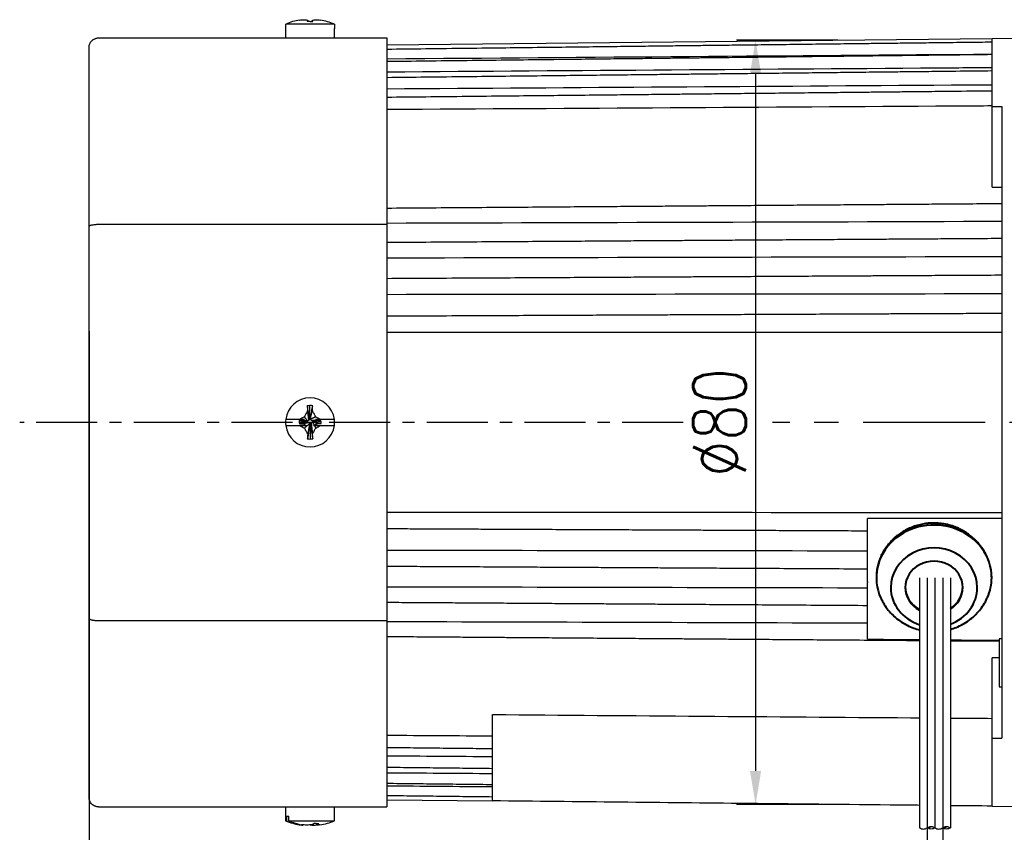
# Model space of a CAD drawing. Header units: inches. Extents: x -753 to 5070, y -3075 to 1581.
# Tile 145 of 178: x 2752 to 2854, y 1086 to 1171. Entities that reach past the tile are written whole.
import ezdxf

# ---------------------------------------------------------------- set-up
doc = ezdxf.new("R2010")
doc.units = ezdxf.units.IN
doc.header["$LTSCALE"] = 10
doc.header["$MEASUREMENT"] = 0
doc.linetypes.add('CENTER', pattern=[10.16, 6.35, -1.27, 1.27, -1.27])
for name, color, linetype in [('1轮廓实线层', 7, 'Continuous'), ('3中心线层', 1, 'CENTER'), ('5剖面线层', 2, 'Continuous'), ('7标注层', 4, 'Continuous')]:
    doc.layers.add(name, color=color, linetype=linetype)
doc.layers.add('图层2', color=4, linetype='Continuous', lineweight=40)
doc.styles.add('TH_GBDIM', font='romans.shx', dxfattribs={"width": 0.8, "bigfont": 'gbcbig.shx'})
doc.dimstyles.new('TH_GBDIM', dxfattribs={"dimtxt": 3.5, "dimasz": 2.5, "dimexe": 2, "dimexo": 0, "dimgap": 1, "dimtad": 1, "dimdec": 4, "dimdsep": 46, "dimtxsty": 'TH_GBDIM', "dimcen": 0.09, "dimclrd": 4, "dimclre": 4, "dimclrt": 3, "dimadec": 0, "dimazin": 0, "dimtfac": 1, "dimtdec": 4, "dimtmove": 0, "dimatfit": 3, "dimfxl": 1, "dimtzin": 0, "dimarcsym": 0})

# ---------------------------------------------------------------- blocks, each defined once
blk = doc.blocks.new('*D162')
at = {"layer": '7标注层', "color": 4, "lineweight": -2, "transparency": 16777216}
for p, q in [((2980.8, 1128.69), (2980.8, 1035.82)), ((2758.8, 1123.27), (2758.8, 1035.82)), ((2762.3, 1037.82), (2977.3, 1037.82))]:
    blk.add_line(p, q, dxfattribs=at)
at = {"layer": '7标注层', "color": 4, "transparency": 16777216}
for points in [[(2762.3, 1038.4), (2762.3, 1037.24), (2758.8, 1037.82)], [(2977.3, 1038.4), (2977.3, 1037.24), (2980.8, 1037.82)]]:
    blk.add_solid(points, dxfattribs=at)
at = {"layer": 'Defpoints', "color": 0, "transparency": 16777216}
for p in [(2980.8, 1128.69), (2758.8, 1123.27), (2980.8, 1037.82)]:
    blk.add_point(p, dxfattribs=at)
at = {"layer": '7标注层', "color": 3, "transparency": 16777216, "insert": (2870.78, 1041.57), "char_height": 5.5, "attachment_point": 5, "style": 'TH_GBDIM'}
blk.add_mtext('222', dxfattribs=at)
blk = doc.blocks.new('*D225')
at = {"layer": '7标注层', "color": 4, "lineweight": -2, "transparency": 16777216}
for p, q in [((2860.8, 1168.69), (2860.8, 1054.02)), ((2758.8, 1138.17), (2758.8, 1054.02)), ((2762.3, 1056.02), (2857.3, 1056.02))]:
    blk.add_line(p, q, dxfattribs=at)
at = {"layer": '7标注层', "color": 4, "transparency": 16777216}
for points in [[(2762.3, 1056.6), (2762.3, 1055.43), (2758.8, 1056.02)], [(2857.3, 1056.6), (2857.3, 1055.43), (2860.8, 1056.02)]]:
    blk.add_solid(points, dxfattribs=at)
at = {"layer": 'Defpoints', "color": 0, "transparency": 16777216}
for p in [(2860.8, 1168.69), (2758.8, 1138.17), (2860.8, 1056.02)]:
    blk.add_point(p, dxfattribs=at)
at = {"layer": '7标注层', "color": 3, "transparency": 16777216, "insert": (2809.8, 1059.77), "char_height": 5.5, "attachment_point": 5, "style": 'TH_GBDIM'}
blk.add_mtext('102', dxfattribs=at)
blk = doc.blocks.new('*D226')
at = {"layer": '7标注层', "color": 4, "lineweight": -2, "transparency": 16777216}
for p, q in [((2836.72, 1168.45), (2826.16, 1168.45)), ((2828.16, 1164.95), (2828.16, 1092.43)), ((2836.72, 1088.93), (2826.16, 1088.93))]:
    blk.add_line(p, q, dxfattribs=at)
at = {"layer": '7标注层', "color": 4, "transparency": 16777216}
for points in [[(2827.58, 1164.95), (2828.74, 1164.95), (2828.16, 1168.45)], [(2827.58, 1092.43), (2828.74, 1092.43), (2828.16, 1088.93)]]:
    blk.add_solid(points, dxfattribs=at)
at = {"layer": 'Defpoints', "color": 0, "transparency": 16777216}
for p in [(2836.72, 1168.45), (2828.16, 1088.93), (2836.72, 1088.93)]:
    blk.add_point(p, dxfattribs=at)
at = {"layer": '7标注层', "color": 3, "transparency": 16777216, "insert": (2824.41, 1128.69), "char_height": 5.5, "attachment_point": 5, "rotation": 90, "style": 'TH_GBDIM'}
blk.add_mtext('{%%c80}{}{}', dxfattribs=at)

msp = doc.modelspace()

# ---------------------------------------------------------------- hatches: boundary and pattern name
at = {"layer": '5剖面线层'}
h = msp.add_hatch(dxfattribs=at)
h.set_pattern_fill('ANSI31', color=256, scale=0.533333, angle=90, style=0)
h.set_pattern_definition([(45, (2720.5454, 953.5963), (1.197367, -1.197367), [])])
edge = h.paths.add_edge_path()
edge.add_spline(control_points=[(2846.03, 1086.515), (2846.164, 1086.581), (2846.43, 1086.715), (2846.697, 1086.581), (2846.83, 1086.515)], knot_values=[0, 0, 0, 0, 0.421637, 0.843274, 0.843274, 0.843274, 0.843274], degree=3, periodic=0)
edge.add_spline(control_points=[(2846.83, 1086.515), (2846.697, 1086.448), (2846.43, 1086.315), (2846.164, 1086.448), (2846.03, 1086.515)], knot_values=[0, 0, 0, 0, 0.421637, 0.843274, 0.843274, 0.843274, 0.843274], degree=3, periodic=0)
h = msp.add_hatch(dxfattribs=at)
h.set_pattern_fill('ANSI31', color=256, scale=0.533333, angle=90, style=0)
h.set_pattern_definition([(45, (2722.1454, 953.5963), (1.197367, -1.197367), [])])
edge = h.paths.add_edge_path()
edge.add_spline(control_points=[(2847.63, 1086.515), (2847.764, 1086.581), (2848.03, 1086.715), (2848.297, 1086.581), (2848.43, 1086.515)], knot_values=[0, 0, 0, 0, 0.421637, 0.843274, 0.843274, 0.843274, 0.843274], degree=3, periodic=0)
edge.add_spline(control_points=[(2848.43, 1086.515), (2848.297, 1086.448), (2848.03, 1086.315), (2847.764, 1086.448), (2847.63, 1086.515)], knot_values=[0, 0, 0, 0, 0.421637, 0.843274, 0.843274, 0.843274, 0.843274], degree=3, periodic=0)

# ---------------------------------------------------------------- linework, layer by layer
at = {"layer": '1轮廓实线层'}
for p, q in [((2784.327, 1170.14), (2779.267, 1170.14)), ((2779.267, 1169.666), (2779.267, 1170.14)), ((2784.327, 1170.14), (2784.327, 1169.666)), ((2779.247, 1169.666), (2779.267, 1169.666)), ((2779.247, 1169.666), (2779.247, 1168.691)), ((2784.347, 1169.666), (2784.327, 1169.666)), ((2784.347, 1168.691), (2784.347, 1169.666)), ((2759.797, 1168.691), (2789.797, 1168.691)), ((2789.797, 1168.691), (2789.797, 1149.306)), ((2852.796, 1168.608), (2789.797, 1167.953)), ((2860.797, 1168.691), (2852.797, 1168.608)), ((2852.797, 1161.551), (2852.797, 1168.608)), ((2758.797, 1149.062), (2758.797, 1167.691)), ((2852.797, 1153.167), (2852.797, 1161.551)), ((2852.797, 1161.551), (2853.797, 1161.547)), ((2853.797, 1161.547), (2853.797, 1128.691)), ((2758.797, 1108.319), (2758.797, 1149.062)), ((2759.797, 1149.306), (2789.797, 1149.306)), ((2789.797, 1149.306), (2789.797, 1108.075)), ((2781.738, 1129.287), (2781.789, 1130.435)), ((2781.733, 1129.175), (2781.797, 1129.175)), ((2780.7, 1129.009), (2779.267, 1129.009)), ((2779.267, 1128.372), (2780.721, 1128.372)), ((2780.649, 1128.901), (2780.649, 1128.71)), ((2781.414, 1128.793), (2780.649, 1128.901)), ((2781.414, 1128.729), (2780.649, 1128.71)), ((2781.414, 1128.729), (2781.414, 1128.793)), ((2781.861, 1128.41), (2781.797, 1128.41)), ((2781.856, 1128.284), (2781.804, 1126.966)), ((2782.179, 1128.856), (2782.179, 1128.793)), ((2782.325, 1128.841), (2782.944, 1128.774)), ((2782.876, 1128.372), (2784.327, 1128.372)), ((2784.327, 1129.009), (2782.89, 1129.009)), ((2782.944, 1128.582), (2782.944, 1128.774)), ((2853.797, 1128.691), (2853.797, 1095.834)), ((2839.797, 1112.103), (2839.797, 1118.136)), ((2839.797, 1112.103), (2839.797, 1112.052)), ((2839.797, 1106.479), (2839.797, 1112.052)), ((2845.23, 1112.534), (2845.23, 1086.515)), ((2846.83, 1112.534), (2846.83, 1086.515)), ((2848.43, 1112.534), (2848.43, 1086.515)), ((2758.797, 1089.691), (2758.797, 1108.319)), ((2759.797, 1108.075), (2789.797, 1108.075)), ((2789.797, 1108.075), (2789.797, 1088.691)), ((2853.497, 1106.191), (2853.497, 1101.191)), ((2853.797, 1106.191), (2853.497, 1106.191)), ((2852.797, 1095.83), (2852.797, 1104.215)), ((2853.497, 1101.191), (2853.797, 1101.191)), ((2800.797, 1091.171), (2800.797, 1098.297)), ((2852.797, 1095.83), (2853.797, 1095.834)), ((2852.797, 1088.774), (2852.797, 1095.83)), ((2789.797, 1089.428), (2800.797, 1089.314)), ((2759.797, 1088.691), (2789.797, 1088.691)), ((2779.247, 1088.691), (2779.247, 1087.241)), ((2784.347, 1087.241), (2784.347, 1088.691)), ((2852.797, 1088.774), (2860.797, 1088.691)), ((2779.338, 1087.241), (2779.247, 1087.241)), ((2779.338, 1087.716), (2779.338, 1087.241)), ((2779.338, 1087.716), (2779.582, 1087.716)), ((2779.582, 1087.241), (2779.582, 1087.716)), ((2779.582, 1087.241), (2784.347, 1087.241))]:
    msp.add_line(p, q, dxfattribs=at)
for centre, radius, start, end in [((2781.797, 1163.891), 6.742, 99.18112, 112.03874), ((2781.797, 1163.891), 6.742, 67.96126, 80.79176), ((2781.797, 1128.691), 2.55, 7.18076, 172.81924), ((2781.797, 1128.691), 2.55, 172.81924, 187.18076), ((2781.797, 1128.691), 2.55, 187.18076, 352.81924), ((2781.797, 1128.691), 2.55, 352.81924, 7.18076), ((2781.797, 1093.491), 6.75, 247.8039, 261.19704), ((2781.797, 1093.491), 6.75, 278.74451, 292.1961)]:
    msp.add_arc(centre, radius, start, end, dxfattribs=at)
for centre, major_axis, ratio, start_param, end_param in [((2781.797, 1165.73), (-6.112, 0), 0.7668657, 4.7111901, 4.7584334), ((2781.797, 1126.718), (6.292, 0), 0.5908254, 1.5262082, 1.571988), ((2781.797, 1130.888), (-6.112, 0), 0.6418076, 1.5247519, 1.5719952), ((2781.675, 1093.491), (0, 6.742), 0.923728, 2.7569441, 2.9787836), ((2781.919, 1093.491), (0, -6.742), 0.923728, 5.8985368, 6.1224713), ((2780.955, 1091.652), (5.557, -2.543), 0.7083753, 5.2848247, 5.332068)]:
    msp.add_ellipse(centre, major_axis=major_axis, ratio=ratio, start_param=start_param, end_param=end_param, dxfattribs=at)
for points, degree, knots in [([(2780.721, 1170.547), (2780.801, 1170.557), (2780.882, 1170.566), (2781.045, 1170.581), (2781.127, 1170.586), (2781.209, 1170.589)], 3, [0, 0, 0, 0, 0.5, 0.5, 1, 1, 1, 1]), ([(2781.209, 1170.589), (2781.265, 1170.585), (2781.322, 1170.577), (2781.437, 1170.556), (2781.495, 1170.542), (2781.553, 1170.526)], 3, [0, 0, 0, 0, 0.5, 0.5, 1, 1, 1, 1]), ([(2782.044, 1170.528), (2782.104, 1170.544), (2782.162, 1170.557), (2782.277, 1170.578), (2782.334, 1170.585), (2782.39, 1170.589)], 3, [0, 0, 0, 0, 0.5, 0.5, 1, 1, 1, 1]), ([(2758.797, 1167.691), (2758.797, 1167.695), (2758.797, 1167.699), (2758.797, 1167.707), (2758.797, 1167.719), (2758.798, 1167.747), (2758.8, 1167.772), (2758.805, 1167.82), (2758.809, 1167.852), (2758.822, 1167.915), (2758.83, 1167.947), (2758.848, 1168.009), (2758.859, 1168.04), (2758.896, 1168.129), (2758.926, 1168.186), (2758.998, 1168.296), (2759.039, 1168.346), (2759.108, 1168.416), (2759.132, 1168.438), (2759.17, 1168.47), (2759.183, 1168.48), (2759.209, 1168.5), (2759.223, 1168.509), (2759.291, 1168.556), (2759.348, 1168.587), (2759.425, 1168.619), (2759.44, 1168.625), (2759.471, 1168.636), (2759.487, 1168.642), (2759.535, 1168.656), (2759.567, 1168.664), (2759.664, 1168.684), (2759.73, 1168.691), (2759.797, 1168.691)], 3, [0, 0, 0, 0, 0.0078125, 0.0078125, 0.015625, 0.03125, 0.0625, 0.0625, 0.125, 0.125, 0.1875, 0.1875, 0.25, 0.25, 0.375, 0.375, 0.5, 0.5, 0.5625, 0.5625, 0.59375, 0.59375, 0.625, 0.625, 0.75, 0.75, 0.78125, 0.78125, 0.8125, 0.8125, 0.875, 0.875, 1, 1, 1, 1]), ([(2852.797, 1168.246), (2852.123, 1168.238), (2850.537, 1168.219), (2848.135, 1168.19), (2845.685, 1168.161), (2843.522, 1168.135), (2841.653, 1168.113), (2840.059, 1168.094), (2838.652, 1168.078), (2837.329, 1168.062), (2835.406, 1168.039), (2832.898, 1168.009), (2829.892, 1167.974), (2827.508, 1167.945), (2825.747, 1167.924), (2824.502, 1167.91), (2823.159, 1167.894), (2821.594, 1167.875), (2819.724, 1167.853), (2817.548, 1167.827), (2815.065, 1167.798), (2812.276, 1167.765), (2809.181, 1167.728), (2805.779, 1167.687), (2802.071, 1167.643), (2798.057, 1167.596), (2793.932, 1167.547), (2791.144, 1167.514), (2789.797, 1167.498)], 3, [0, 0, 0, 0, 0.032088, 0.0755105, 0.1143923, 0.1487336, 0.1785342, 0.2033829, 0.2246333, 0.2455287, 0.2664241, 0.3161751, 0.3649489, 0.4095693, 0.4297077, 0.4488031, 0.4688516, 0.4936696, 0.5233503, 0.5578936, 0.5972996, 0.6415684, 0.6906998, 0.7446939, 0.8035507, 0.8672702, 0.9358525, 1, 1, 1, 1]), ([(2852.797, 1166.954), (2852.123, 1166.947), (2850.537, 1166.928), (2848.135, 1166.901), (2845.685, 1166.872), (2843.522, 1166.847), (2841.653, 1166.826), (2840.059, 1166.808), (2838.652, 1166.791), (2837.329, 1166.776), (2835.406, 1166.754), (2832.898, 1166.725), (2829.892, 1166.69), (2827.508, 1166.663), (2825.747, 1166.642), (2824.502, 1166.628), (2823.159, 1166.613), (2821.594, 1166.595), (2819.724, 1166.573), (2817.548, 1166.548), (2815.065, 1166.519), (2812.276, 1166.487), (2809.181, 1166.451), (2805.779, 1166.412), (2802.071, 1166.369), (2798.057, 1166.323), (2793.932, 1166.276), (2791.144, 1166.243), (2789.797, 1166.228)], 3, [0, 0, 0, 0, 0.0320881, 0.0755106, 0.1143925, 0.1487338, 0.1785344, 0.2033832, 0.2246336, 0.245529, 0.2664245, 0.3161756, 0.3649494, 0.4095699, 0.4297083, 0.4488037, 0.4688523, 0.4936703, 0.523351, 0.5578944, 0.5973005, 0.6415693, 0.6907008, 0.7446949, 0.8035518, 0.8672714, 0.9358537, 1, 1, 1, 1]), ([(2852.797, 1165.589), (2851.631, 1165.58), (2850.465, 1165.572), (2849.3, 1165.563), (2849.212, 1165.562), (2849.125, 1165.562), (2849.037, 1165.561), (2829.291, 1165.417), (2809.544, 1165.274), (2789.797, 1165.132)], 3, [-0.0634682, -0.0634682, -0.0634682, -0.0634682, -0.0044326, -0.0044326, -0.0044326, 0, 0, 0, 1, 1, 1, 1]), ([(2852.797, 1165.255), (2851.526, 1165.241), (2850.255, 1165.227), (2848.983, 1165.213), (2848.973, 1165.213), (2848.964, 1165.212), (2848.954, 1165.212), (2848.649, 1165.209), (2847.528, 1165.197), (2845.685, 1165.176), (2843.522, 1165.152), (2841.653, 1165.131), (2840.059, 1165.114), (2838.652, 1165.098), (2837.329, 1165.083), (2835.406, 1165.062), (2832.898, 1165.034), (2829.892, 1165.001), (2827.508, 1164.975), (2825.747, 1164.955), (2824.502, 1164.941), (2823.159, 1164.926), (2821.594, 1164.909), (2819.724, 1164.888), (2817.548, 1164.864), (2815.065, 1164.837), (2812.276, 1164.806), (2809.181, 1164.771), (2805.779, 1164.734), (2802.071, 1164.692), (2798.057, 1164.648), (2793.932, 1164.602), (2791.144, 1164.571), (2789.797, 1164.556)], 3, [-0.064965, -0.064965, -0.064965, -0.064965, -0.0004999, -0.0004999, -0.0004999, 0, 0, 0, 0.0154535, 0.0568614, 0.0934337, 0.1251704, 0.1516335, 0.1742644, 0.1965173, 0.2187703, 0.2717534, 0.3236958, 0.371215, 0.3926617, 0.4129975, 0.4343485, 0.4607788, 0.4923876, 0.5291751, 0.5711411, 0.6182858, 0.6706091, 0.728111, 0.7907915, 0.8586506, 0.9316883, 1, 1, 1, 1]), ([(2852.797, 1163.794), (2851.493, 1163.785), (2850.19, 1163.777), (2848.886, 1163.768), (2848.778, 1163.767), (2848.669, 1163.766), (2848.561, 1163.766), (2828.973, 1163.633), (2809.385, 1163.502), (2789.797, 1163.372)], 3, [-0.0720914, -0.0720914, -0.0720914, -0.0720914, -0.0055429, -0.0055429, -0.0055429, 0, 0, 0, 1, 1, 1, 1]), ([(2852.797, 1163.166), (2851.366, 1163.151), (2849.935, 1163.136), (2848.504, 1163.121), (2848.502, 1163.121), (2848.5, 1163.121), (2848.497, 1163.121), (2848.345, 1163.119), (2847.376, 1163.109), (2845.685, 1163.091), (2843.522, 1163.068), (2841.653, 1163.048), (2840.059, 1163.032), (2838.652, 1163.017), (2837.329, 1163.003), (2835.406, 1162.982), (2832.898, 1162.956), (2829.892, 1162.924), (2827.508, 1162.899), (2825.747, 1162.881), (2824.502, 1162.867), (2823.159, 1162.853), (2821.594, 1162.837), (2819.724, 1162.817), (2817.548, 1162.794), (2815.065, 1162.768), (2812.276, 1162.739), (2809.181, 1162.706), (2805.779, 1162.67), (2802.071, 1162.631), (2798.057, 1162.589), (2793.932, 1162.545), (2791.144, 1162.516), (2789.797, 1162.501)], 3, [-0.0732457, -0.0732457, -0.0732457, -0.0732457, -0.000111, -0.000111, -0.000111, 0, 0, 0, 0.0077979, 0.0495278, 0.0863844, 0.1183679, 0.1450367, 0.1678436, 0.1902695, 0.2126955, 0.2660906, 0.3184368, 0.3663256, 0.387939, 0.408433, 0.42995, 0.4565858, 0.4884404, 0.5255139, 0.5678063, 0.6153175, 0.6680477, 0.7259967, 0.7891645, 0.8575513, 0.9311569, 1, 1, 1, 1]), ([(2852.797, 1161.615), (2851.586, 1161.608), (2850.376, 1161.6), (2849.166, 1161.593), (2849.034, 1161.592), (2848.903, 1161.591), (2848.771, 1161.59), (2829.113, 1161.47), (2809.455, 1161.35), (2789.797, 1161.232)], 3, [-0.0682619, -0.0682619, -0.0682619, -0.0682619, -0.0066867, -0.0066867, -0.0066867, 0, 0, 0, 1, 1, 1, 1]), ([(2853.797, 1151.437), (2852.79, 1151.429), (2850.871, 1151.415), (2848.135, 1151.394), (2845.685, 1151.376), (2843.522, 1151.36), (2841.653, 1151.346), (2840.059, 1151.334), (2838.652, 1151.323), (2837.328, 1151.313), (2835.406, 1151.299), (2832.898, 1151.28), (2829.892, 1151.257), (2827.508, 1151.24), (2825.747, 1151.226), (2824.502, 1151.217), (2823.159, 1151.207), (2821.593, 1151.195), (2819.724, 1151.181), (2817.547, 1151.165), (2815.065, 1151.146), (2812.276, 1151.125), (2809.181, 1151.102), (2805.779, 1151.077), (2802.071, 1151.049), (2798.057, 1151.019), (2793.931, 1150.988), (2791.144, 1150.967), (2789.797, 1150.957)], 3, [0, 0, 0, 0, 0.047214, 0.0899584, 0.128233, 0.1620379, 0.191373, 0.2158337, 0.2367522, 0.2573212, 0.2778903, 0.3268643, 0.3748763, 0.4187999, 0.4386237, 0.4574208, 0.4771563, 0.5015866, 0.5308037, 0.5648075, 0.6035981, 0.6471754, 0.6955395, 0.7486903, 0.8066279, 0.8693522, 0.9368633, 1, 1, 1, 1]), ([(2758.797, 1149.062), (2758.797, 1149.063), (2758.797, 1149.064), (2758.797, 1149.066), (2758.797, 1149.069), (2758.798, 1149.076), (2758.8, 1149.082), (2758.805, 1149.094), (2758.809, 1149.102), (2758.822, 1149.117), (2758.83, 1149.125), (2758.848, 1149.14), (2758.859, 1149.148), (2758.896, 1149.17), (2758.926, 1149.183), (2758.998, 1149.21), (2759.039, 1149.223), (2759.108, 1149.239), (2759.132, 1149.245), (2759.17, 1149.253), (2759.183, 1149.255), (2759.209, 1149.26), (2759.223, 1149.262), (2759.291, 1149.273), (2759.348, 1149.281), (2759.425, 1149.289), (2759.44, 1149.29), (2759.471, 1149.293), (2759.487, 1149.294), (2759.535, 1149.298), (2759.567, 1149.3), (2759.664, 1149.305), (2759.73, 1149.306), (2759.797, 1149.306)], 3, [0, 0, 0, 0, 0.0078125, 0.0078125, 0.015625, 0.03125, 0.0625, 0.0625, 0.125, 0.125, 0.1875, 0.1875, 0.25, 0.25, 0.375, 0.375, 0.5, 0.5, 0.5625, 0.5625, 0.59375, 0.59375, 0.625, 0.625, 0.75, 0.75, 0.78125, 0.78125, 0.8125, 0.8125, 0.875, 0.875, 1, 1, 1, 1]), ([(2853.797, 1147.817), (2852.79, 1147.81), (2850.871, 1147.798), (2848.135, 1147.78), (2845.685, 1147.764), (2843.522, 1147.75), (2841.653, 1147.737), (2840.059, 1147.727), (2838.652, 1147.718), (2837.328, 1147.709), (2835.406, 1147.697), (2832.898, 1147.68), (2829.892, 1147.66), (2827.508, 1147.645), (2825.747, 1147.633), (2824.502, 1147.625), (2823.159, 1147.616), (2821.593, 1147.606), (2819.724, 1147.594), (2817.547, 1147.58), (2815.065, 1147.563), (2812.276, 1147.545), (2809.18, 1147.525), (2805.779, 1147.503), (2802.071, 1147.478), (2798.057, 1147.452), (2793.931, 1147.425), (2791.144, 1147.407), (2789.797, 1147.398)], 3, [0, 0, 0, 0, 0.0472142, 0.0899587, 0.1282334, 0.1620384, 0.1913737, 0.2158344, 0.236753, 0.2573221, 0.2778913, 0.3268654, 0.3748776, 0.4188013, 0.4386252, 0.4574223, 0.4771579, 0.5015883, 0.5308054, 0.5648094, 0.6036001, 0.6471776, 0.6955418, 0.7486928, 0.8066306, 0.8693551, 0.9368664, 1, 1, 1, 1]), ([(2853.797, 1143.999), (2852.79, 1143.994), (2850.871, 1143.983), (2848.135, 1143.968), (2845.685, 1143.954), (2843.522, 1143.942), (2841.653, 1143.932), (2840.059, 1143.923), (2838.652, 1143.915), (2837.328, 1143.908), (2835.406, 1143.897), (2832.898, 1143.883), (2829.892, 1143.866), (2827.508, 1143.853), (2825.747, 1143.843), (2824.502, 1143.837), (2823.159, 1143.829), (2821.593, 1143.82), (2819.723, 1143.81), (2817.547, 1143.798), (2815.065, 1143.784), (2812.276, 1143.769), (2809.18, 1143.751), (2805.779, 1143.732), (2802.071, 1143.712), (2798.056, 1143.69), (2793.931, 1143.667), (2791.144, 1143.651), (2789.797, 1143.644)], 3, [0, 0, 0, 0, 0.0472143, 0.0899588, 0.1282336, 0.1620386, 0.1913739, 0.2158347, 0.2367532, 0.2573224, 0.2778916, 0.3268658, 0.374878, 0.4188017, 0.4386256, 0.4574228, 0.4771583, 0.5015887, 0.5308059, 0.5648098, 0.6036006, 0.6471781, 0.6955423, 0.7486934, 0.8066312, 0.8693558, 0.9368671, 1, 1, 1, 1]), ([(2853.797, 1140.023), (2852.79, 1140.019), (2850.871, 1140.01), (2848.135, 1139.998), (2845.685, 1139.987), (2843.522, 1139.977), (2841.653, 1139.969), (2840.059, 1139.961), (2838.652, 1139.955), (2837.328, 1139.949), (2835.406, 1139.94), (2832.898, 1139.929), (2829.892, 1139.915), (2827.508, 1139.905), (2825.747, 1139.897), (2824.502, 1139.891), (2823.159, 1139.885), (2821.593, 1139.878), (2819.723, 1139.869), (2817.547, 1139.86), (2815.065, 1139.848), (2812.276, 1139.836), (2809.18, 1139.822), (2805.779, 1139.806), (2802.071, 1139.79), (2798.056, 1139.771), (2793.931, 1139.753), (2791.144, 1139.74), (2789.797, 1139.734)], 3, [0, 0, 0, 0, 0.0472144, 0.089959, 0.1282339, 0.162039, 0.1913744, 0.2158351, 0.2367537, 0.2573229, 0.2778921, 0.3268663, 0.3748786, 0.4188023, 0.4386262, 0.4574234, 0.4771589, 0.5015893, 0.5308065, 0.5648104, 0.6036012, 0.6471787, 0.695543, 0.7486941, 0.8066319, 0.8693566, 0.936868, 1, 1, 1, 1]), ([(2781.55, 1129.904), (2781.49, 1129.802), (2781.432, 1129.699), (2781.317, 1129.491), (2781.26, 1129.386), (2781.204, 1129.281)], 3, [0, 0, 0, 0, 0.5, 0.5, 1, 1, 1, 1]), ([(2782.384, 1129.286), (2782.328, 1129.393), (2782.271, 1129.499), (2782.156, 1129.709), (2782.099, 1129.814), (2782.04, 1129.918)], 3, [0, 0, 0, 0, 0.5, 0.5, 1, 1, 1, 1]), ([(2782.89, 1129.009), (2782.806, 1129.057), (2782.723, 1129.103), (2782.554, 1129.195), (2782.469, 1129.241), (2782.384, 1129.286)], 3, [0, 0, 0, 0, 0.5, 0.5, 1, 1, 1, 1]), ([(2781.228, 1129.009), (2781.18, 1129.009), (2781.134, 1129.009), (2781.044, 1129.009), (2781, 1129.009), (2780.869, 1129.009), (2780.784, 1129.009), (2780.7, 1129.009)], 3, [0, 0, 0, 0, 0.25, 0.25, 0.5, 0.5, 1, 1, 1, 1]), ([(2780.721, 1128.372), (2780.801, 1128.325), (2780.882, 1128.28), (2781.045, 1128.189), (2781.127, 1128.144), (2781.209, 1128.1)], 3, [0, 0, 0, 0, 0.5, 0.5, 1, 1, 1, 1]), ([(2780.721, 1128.372), (2780.836, 1128.372), (2780.949, 1128.372), (2781.114, 1128.372), (2781.169, 1128.372), (2781.276, 1128.372), (2781.328, 1128.372), (2781.38, 1128.372)], 3, [0, 0, 0, 0, 0.5, 0.5, 0.75, 0.75, 1, 1, 1, 1]), ([(2781.209, 1128.1), (2781.265, 1127.995), (2781.322, 1127.89), (2781.437, 1127.681), (2781.495, 1127.577), (2781.553, 1127.474)], 3, [0, 0, 0, 0, 0.5, 0.5, 1, 1, 1, 1]), ([(2782.044, 1127.488), (2782.104, 1127.589), (2782.162, 1127.691), (2782.277, 1127.898), (2782.334, 1128.001), (2782.39, 1128.106)], 3, [0, 0, 0, 0, 0.5, 0.5, 1, 1, 1, 1]), ([(2782.248, 1128.372), (2782.304, 1128.372), (2782.359, 1128.372), (2782.466, 1128.372), (2782.519, 1128.372), (2782.675, 1128.372), (2782.776, 1128.372), (2782.876, 1128.372)], 3, [0, 0, 0, 0, 0.25, 0.25, 0.5, 0.5, 1, 1, 1, 1]), ([(2782.89, 1129.009), (2782.802, 1129.009), (2782.714, 1129.009), (2782.541, 1129.009), (2782.456, 1129.009), (2782.371, 1129.009)], 3, [0, 0, 0, 0, 0.5, 0.5, 1, 1, 1, 1]), ([(2853.797, 1118.691), (2853.651, 1118.691), (2853.505, 1118.691), (2853.214, 1118.691), (2853.068, 1118.691), (2852.63, 1118.69), (2851.755, 1118.69), (2849.714, 1118.688), (2845.63, 1118.685), (2842.13, 1118.682), (2839.797, 1118.68)], 3, [0, 0, 0, 0, 0.03125, 0.03125, 0.0625, 0.0625, 0.125, 0.25, 0.5, 1, 1, 1, 1]), ([(2839.797, 1118.136), (2839.797, 1118.244), (2839.797, 1118.359), (2839.797, 1118.542), (2839.797, 1118.613), (2839.797, 1118.68)], 3, [0, 0, 0, 0, 0.6094474, 0.6094474, 1, 1, 1, 1]), ([(2789.797, 1117.647), (2790.609, 1117.644), (2792.332, 1117.636), (2794.873, 1117.624), (2797.322, 1117.613), (2799.486, 1117.603), (2801.355, 1117.595), (2802.949, 1117.588), (2804.355, 1117.581), (2805.679, 1117.575), (2807.602, 1117.567), (2810.11, 1117.555), (2813.116, 1117.542), (2815.5, 1117.531), (2817.261, 1117.523), (2818.506, 1117.517), (2819.849, 1117.511), (2821.414, 1117.504), (2823.284, 1117.496), (2825.46, 1117.486), (2827.943, 1117.475), (2830.732, 1117.462), (2833.827, 1117.448), (2836.883, 1117.435), (2838.907, 1117.425), (2839.797, 1117.421)], 3, [0, 0, 0, 0, 0.0487123, 0.1034248, 0.152416, 0.1956861, 0.2332349, 0.2645444, 0.29132, 0.3176484, 0.3439767, 0.4066632, 0.4681184, 0.5243404, 0.5497149, 0.5737752, 0.5990365, 0.6303073, 0.6677051, 0.7112299, 0.7608817, 0.8166605, 0.8785664, 0.9465993, 1, 1, 1, 1]), ([(2789.798, 1113.738), (2790.627, 1113.733), (2792.333, 1113.724), (2794.791, 1113.71), (2797.051, 1113.697), (2798.945, 1113.687), (2800.534, 1113.678), (2801.94, 1113.67), (2803.658, 1113.661), (2805.734, 1113.649), (2808.098, 1113.636), (2810.027, 1113.625), (2811.515, 1113.617), (2812.689, 1113.61), (2814.01, 1113.603), (2815.609, 1113.594), (2817.536, 1113.583), (2819.791, 1113.571), (2822.373, 1113.557), (2825.284, 1113.54), (2828.523, 1113.522), (2832.09, 1113.503), (2835.884, 1113.482), (2838.49, 1113.467), (2839.797, 1113.46)], 3, [0, 0, 0, 0, 0.049789, 0.1023114, 0.1475121, 0.185391, 0.2159482, 0.2428445, 0.2697408, 0.3190507, 0.367392, 0.4116168, 0.4348027, 0.4566524, 0.4820699, 0.5140475, 0.552585, 0.5976825, 0.64934, 0.7075574, 0.7723349, 0.8436723, 0.9215697, 1, 1, 1, 1]), ([(2789.798, 1109.983), (2790.627, 1109.978), (2792.333, 1109.967), (2794.791, 1109.951), (2797.051, 1109.936), (2798.945, 1109.923), (2800.534, 1109.913), (2801.94, 1109.904), (2803.658, 1109.893), (2805.734, 1109.879), (2808.098, 1109.864), (2810.028, 1109.851), (2811.515, 1109.841), (2812.689, 1109.833), (2814.01, 1109.825), (2815.609, 1109.814), (2817.536, 1109.802), (2819.791, 1109.787), (2822.373, 1109.77), (2825.284, 1109.751), (2828.523, 1109.73), (2832.09, 1109.706), (2835.884, 1109.682), (2838.49, 1109.665), (2839.797, 1109.656)], 3, [0, 0, 0, 0, 0.0497915, 0.1023138, 0.1475144, 0.1853932, 0.2159503, 0.2428465, 0.2697427, 0.3190524, 0.3673936, 0.4116182, 0.4348041, 0.4566536, 0.4820711, 0.5140485, 0.5525859, 0.5976832, 0.6493405, 0.7075578, 0.772335, 0.8436722, 0.9215694, 1, 1, 1, 1]), ([(2758.797, 1108.319), (2758.797, 1108.318), (2758.797, 1108.317), (2758.797, 1108.315), (2758.797, 1108.312), (2758.798, 1108.305), (2758.8, 1108.299), (2758.805, 1108.287), (2758.809, 1108.28), (2758.822, 1108.264), (2758.83, 1108.256), (2758.848, 1108.241), (2758.859, 1108.234), (2758.896, 1108.212), (2758.926, 1108.198), (2758.998, 1108.171), (2759.039, 1108.159), (2759.108, 1108.142), (2759.132, 1108.136), (2759.17, 1108.129), (2759.183, 1108.126), (2759.209, 1108.121), (2759.223, 1108.119), (2759.291, 1108.108), (2759.348, 1108.1), (2759.425, 1108.093), (2759.44, 1108.091), (2759.471, 1108.088), (2759.487, 1108.087), (2759.535, 1108.083), (2759.567, 1108.081), (2759.664, 1108.077), (2759.73, 1108.075), (2759.797, 1108.075)], 3, [0, 0, 0, 0, 0.0078125, 0.0078125, 0.015625, 0.03125, 0.0625, 0.0625, 0.125, 0.125, 0.1875, 0.1875, 0.25, 0.25, 0.375, 0.375, 0.5, 0.5, 0.5625, 0.5625, 0.59375, 0.59375, 0.625, 0.625, 0.75, 0.75, 0.78125, 0.78125, 0.8125, 0.8125, 0.875, 0.875, 1, 1, 1, 1]), ([(2789.797, 1106.424), (2790.609, 1106.418), (2792.333, 1106.405), (2794.873, 1106.386), (2797.323, 1106.368), (2799.486, 1106.352), (2801.355, 1106.338), (2802.949, 1106.326), (2804.356, 1106.315), (2805.68, 1106.305), (2807.602, 1106.291), (2810.11, 1106.272), (2813.116, 1106.25), (2815.5, 1106.232), (2817.261, 1106.218), (2818.506, 1106.209), (2819.849, 1106.199), (2821.414, 1106.187), (2823.284, 1106.173), (2825.461, 1106.157), (2827.943, 1106.138), (2830.732, 1106.118), (2833.827, 1106.094), (2837.229, 1106.069), (2840.753, 1106.042), (2843.142, 1106.025), (2844.296, 1106.016), (2844.296, 1106.016), (2844.296, 1106.016), (2844.296, 1106.016), (2844.608, 1106.014), (2844.919, 1106.011), (2845.23, 1106.009)], 3, [0, 0, 0, 0, 0.0446861, 0.094882, 0.1398289, 0.1795269, 0.213976, 0.2427008, 0.2672659, 0.2914208, 0.3155756, 0.3730871, 0.4294689, 0.4810495, 0.5043292, 0.5264031, 0.549579, 0.5782682, 0.6125786, 0.6525102, 0.6980631, 0.7492371, 0.8060324, 0.8684488, 0.9364865, 1, 1, 1, 1, 1, 1, 1.0171385, 1.0171385, 1.0171385, 1.0171385]), ([(2839.797, 1106.141), (2839.797, 1106.165), (2839.797, 1106.198), (2839.797, 1106.302), (2839.797, 1106.385), (2839.797, 1106.479)], 3, [0, 0, 0, 0, 0.3905526, 0.3905526, 1, 1, 1, 1]), ([(2839.797, 1106.141), (2841.297, 1106.128), (2842.797, 1106.115), (2844.297, 1106.102), (2844.297, 1106.102), (2844.298, 1106.102), (2844.298, 1106.102), (2844.609, 1106.099), (2844.92, 1106.096), (2845.23, 1106.094)], 3, [0, 0, 0, 0, 1, 1, 1, 1.0003072, 1.0003072, 1.0003072, 1.2073927, 1.2073927, 1.2073927, 1.2073927]), ([(2848.43, 1106.066), (2849.052, 1106.061), (2850.258, 1106.051), (2851.755, 1106.038), (2852.63, 1106.031), (2853.068, 1106.027), (2853.214, 1106.026), (2853.405, 1106.024), (2853.451, 1106.024), (2853.497, 1106.023)], 3, [0.18283379, 0.18283379, 0.18283379, 0.18283379, 0.48389373, 0.76615037, 0.90727869, 0.90727869, 0.97784285, 0.97784285, 1, 1, 1, 1]), ([(2848.43, 1105.985), (2848.677, 1105.983), (2850.365, 1105.97), (2852.054, 1105.958), (2853.496, 1105.947)], 3, [0.18287039, 0.18287039, 0.18287039, 0.18287039, 0.30216779, 1, 1, 1, 1]), ([(2800.797, 1098.297), (2815.297, 1098.186), (2829.797, 1098.076), (2844.296, 1097.966), (2844.313, 1097.966), (2844.33, 1097.966), (2844.347, 1097.966), (2844.641, 1097.964), (2844.936, 1097.961), (2845.23, 1097.959)], 3, [0, 0, 0, 0, 1, 1, 1, 1.0011535, 1.0011535, 1.0011535, 1.0214666, 1.0214666, 1.0214666, 1.0214666]), ([(2848.43, 1097.935), (2848.514, 1097.934), (2848.598, 1097.934), (2848.682, 1097.933), (2848.682, 1097.933), (2848.682, 1097.933), (2848.682, 1097.933), (2850.053, 1097.922), (2851.425, 1097.912), (2852.797, 1097.902)], 3, [0.8186169, 0.8186169, 0.8186169, 0.8186169, 1, 1, 1, 1.0000012, 1.0000012, 1.0000012, 3.970674, 3.970674, 3.970674, 3.970674]), ([(2800.797, 1089.314), (2800.797, 1089.367), (2800.797, 1089.562), (2800.797, 1089.848), (2800.797, 1090.18), (2800.797, 1090.522), (2800.797, 1090.836), (2800.797, 1091.089), (2800.797, 1091.171)], 2, [0, 0, 0, 0.1245162, 0.2704302, 0.4163441, 0.5622581, 0.7081721, 0.854086, 1, 1, 1]), ([(2759.797, 1088.691), (2759.73, 1088.691), (2759.664, 1088.697), (2759.567, 1088.717), (2759.535, 1088.725), (2759.487, 1088.74), (2759.471, 1088.745), (2759.44, 1088.756), (2759.425, 1088.762), (2759.348, 1088.794), (2759.291, 1088.826), (2759.223, 1088.872), (2759.209, 1088.881), (2759.183, 1088.901), (2759.17, 1088.912), (2759.132, 1088.943), (2759.108, 1088.965), (2759.039, 1089.035), (2758.998, 1089.085), (2758.926, 1089.195), (2758.896, 1089.252), (2758.859, 1089.342), (2758.848, 1089.372), (2758.83, 1089.434), (2758.822, 1089.466), (2758.809, 1089.53), (2758.805, 1089.562), (2758.8, 1089.61), (2758.798, 1089.634), (2758.797, 1089.662), (2758.797, 1089.675), (2758.797, 1089.683), (2758.797, 1089.687), (2758.797, 1089.691)], 3, [0, 0, 0, 0, 0.125, 0.125, 0.1875, 0.1875, 0.21875, 0.21875, 0.25, 0.25, 0.375, 0.375, 0.40625, 0.40625, 0.4375, 0.4375, 0.5, 0.5, 0.625, 0.625, 0.75, 0.75, 0.8125, 0.8125, 0.875, 0.875, 0.9375, 0.9375, 0.96875, 0.984375, 0.9921875, 0.9921875, 1, 1, 1, 1]), ([(2845.23, 1088.852), (2844.919, 1088.856), (2844.608, 1088.859), (2844.297, 1088.862), (2844.297, 1088.862), (2844.297, 1088.862), (2844.297, 1088.862), (2838.63, 1088.921), (2832.963, 1088.98), (2818.464, 1089.13), (2809.63, 1089.222), (2800.797, 1089.314)], 3, [-0.0214637, -0.0214637, -0.0214637, -0.0214637, -0.0000187, -0.0000187, -0.0000187, 0, 0, 0, 0.3908011, 0.3908011, 1, 1, 1, 1]), ([(2780.665, 1086.837), (2780.724, 1086.826), (2780.784, 1086.816), (2780.904, 1086.802), (2780.965, 1086.796), (2781.026, 1086.793)], 3, [0, 0, 0, 0, 0.5, 0.5, 1, 1, 1, 1]), ([(2781.026, 1086.793), (2781.037, 1086.797), (2781.049, 1086.805), (2781.063, 1086.817), (2781.065, 1086.818), (2781.066, 1086.819)], 3, [0, 0, 0, 0, 0.9020437, 0.9020437, 1, 1, 1, 1]), ([(2782.029, 1086.853), (2781.935, 1086.837), (2781.842, 1086.824), (2781.657, 1086.804), (2781.565, 1086.796), (2781.473, 1086.792)], 3, [0, 0, 0, 0, 0.5, 0.5, 1, 1, 1, 1]), ([(2781.8, 1086.82), (2781.814, 1086.818), (2781.827, 1086.816), (2781.934, 1086.804), (2782.026, 1086.797), (2782.118, 1086.793)], 3, [0, 0, 0, 0, 0.1281842, 0.1281842, 1, 1, 1, 1]), ([(2782.566, 1086.792), (2782.554, 1086.797), (2782.542, 1086.804), (2782.516, 1086.825), (2782.502, 1086.839), (2782.488, 1086.856)], 3, [0, 0, 0, 0, 0.5, 0.5, 1, 1, 1, 1]), ([(2782.823, 1086.819), (2782.796, 1086.815), (2782.769, 1086.811), (2782.683, 1086.801), (2782.625, 1086.796), (2782.566, 1086.792)], 3, [0, 0, 0, 0, 0.3206089, 0.3206089, 1, 1, 1, 1])]:
    msp.add_open_spline(points, degree=degree, knots=knots, dxfattribs=at)
for points, degree in [([(2781.553, 1170.526), (2781.539, 1170.494), (2781.526, 1170.456), (2781.516, 1170.412)], 3), ([(2781.564, 1170.412), (2781.553, 1170.526)], 1), ([(2781.804, 1170.417), (2781.898, 1170.417), (2781.991, 1170.417), (2782.085, 1170.415)], 3), ([(2782.03, 1170.415), (2782.04, 1170.524)], 1), ([(2782.036, 1170.415), (2782.044, 1170.528)], 1), ([(2782.085, 1170.415), (2782.073, 1170.459), (2782.059, 1170.497), (2782.044, 1170.528)], 3), ([(2782.39, 1170.589), (2782.553, 1170.582), (2782.715, 1170.568), (2782.876, 1170.546)], 3), ([(2852.797, 1166.979), (2831.797, 1166.816), (2810.797, 1166.654), (2789.797, 1166.492)], 3), ([(2852.797, 1153.167), (2853.13, 1153.166), (2853.464, 1153.166), (2853.797, 1153.166)], 3), ([(2853.797, 1149.591), (2832.464, 1149.525), (2811.131, 1149.46), (2789.797, 1149.398)], 3), ([(2853.797, 1145.921), (2832.464, 1145.873), (2811.131, 1145.827), (2789.797, 1145.784)], 3), ([(2853.797, 1142.061), (2832.464, 1142.032), (2811.131, 1142.005), (2789.797, 1141.982)], 3), ([(2853.797, 1138.055), (2832.464, 1138.046), (2811.131, 1138.038), (2789.797, 1138.034)], 3), ([(2781.789, 1130.435), (2781.696, 1130.431), (2781.603, 1130.426), (2781.51, 1130.419)], 3), ([(2781.746, 1129.048), (2781.51, 1130.419)], 1), ([(2781.51, 1130.419), (2781.521, 1130.248), (2781.534, 1130.077), (2781.55, 1129.904)], 3), ([(2781.797, 1129.175), (2782.077, 1130.432)], 1), ([(2782.04, 1129.918), (2782.055, 1130.091), (2782.067, 1130.262), (2782.077, 1130.432)], 3), ([(2781.204, 1129.281), (2781.035, 1129.192), (2780.867, 1129.101), (2780.7, 1129.009)], 3), ([(2781.542, 1128.844), (2781.204, 1129.281)], 1), ([(2781.676, 1128.913), (2781.55, 1129.904)], 1), ([(2781.742, 1129.091), (2781.738, 1129.287)], 1), ([(2781.861, 1129.175), (2781.797, 1129.175)], 1), ([(2781.848, 1129.048), (2782.384, 1129.286)], 1), ([(2781.848, 1129.048), (2781.861, 1129.175)], 1), ([(2781.861, 1129.175), (2782.04, 1129.918)], 1), ([(2780.968, 1128.901), (2780.649, 1128.901)], 1), ([(2780.649, 1128.71), (2780.713, 1128.557)], 1), ([(2781.542, 1128.742), (2780.713, 1128.557)], 1), ([(2780.713, 1128.557), (2781.099, 1128.554)], 1), ([(2781.228, 1129.009), (2780.968, 1128.901)], 1), ([(2781.414, 1128.856), (2780.968, 1128.901)], 1), ([(2781.676, 1128.672), (2781.099, 1128.554)], 1), ([(2781.099, 1128.554), (2781.38, 1128.372)], 1), ([(2781.746, 1128.538), (2781.209, 1128.1)], 1), ([(2781.459, 1128.733), (2781.302, 1128.726)], 1), ([(2781.414, 1128.856), (2781.414, 1128.793)], 1), ([(2781.542, 1128.844), (2781.414, 1128.856)], 1), ([(2781.414, 1128.729), (2781.542, 1128.742)], 1), ([(2781.797, 1128.41), (2781.516, 1126.97)], 1), ([(2781.676, 1128.913), (2781.542, 1128.844)], 1), ([(2781.542, 1128.742), (2781.676, 1128.672)], 1), ([(2781.733, 1128.41), (2781.553, 1127.474)], 1), ([(2781.746, 1129.048), (2781.676, 1128.913)], 1), ([(2781.676, 1128.672), (2781.746, 1128.538)], 1), ([(2781.746, 1128.538), (2781.733, 1128.41)], 1), ([(2781.733, 1128.41), (2781.797, 1128.41)], 1), ([(2781.917, 1128.913), (2781.848, 1129.048)], 1), ([(2781.848, 1128.538), (2781.917, 1128.672)], 1), ([(2781.848, 1128.538), (2782.085, 1126.982)], 1), ([(2781.851, 1128.502), (2781.856, 1128.284)], 1), ([(2781.917, 1128.913), (2782.495, 1128.929)], 1), ([(2782.052, 1128.844), (2781.917, 1128.913)], 1), ([(2781.917, 1128.672), (2782.052, 1128.742)], 1), ([(2781.917, 1128.672), (2782.044, 1127.488)], 1), ([(2782.052, 1128.844), (2782.881, 1128.927)], 1), ([(2782.052, 1128.742), (2782.179, 1128.729)], 1), ([(2782.052, 1128.742), (2782.225, 1128.415)], 1), ([(2782.155, 1128.854), (2782.325, 1128.841)], 1), ([(2782.179, 1128.793), (2782.944, 1128.582)], 1), ([(2782.179, 1128.729), (2782.179, 1128.793)], 1), ([(2782.179, 1128.729), (2782.626, 1128.582)], 1), ([(2782.197, 1128.372), (2782.225, 1128.415)], 1), ([(2782.197, 1128.372), (2782.215, 1128.372), (2782.232, 1128.372), (2782.248, 1128.372)], 3), ([(2782.225, 1128.415), (2782.626, 1128.582)], 1), ([(2782.248, 1128.372), (2782.39, 1128.106)], 1), ([(2782.495, 1128.929), (2782.371, 1129.009)], 1), ([(2782.39, 1128.106), (2782.553, 1128.193), (2782.715, 1128.282), (2782.876, 1128.372)], 3), ([(2782.881, 1128.927), (2782.495, 1128.929)], 1), ([(2782.626, 1128.582), (2782.944, 1128.582)], 1), ([(2782.944, 1128.774), (2782.881, 1128.927)], 1), ([(2781.553, 1127.474), (2781.539, 1127.305), (2781.526, 1127.137), (2781.516, 1126.97)], 3), ([(2782.085, 1126.982), (2782.073, 1127.15), (2782.059, 1127.318), (2782.044, 1127.488)], 3), ([(2781.804, 1126.966), (2781.898, 1126.97), (2781.991, 1126.975), (2782.085, 1126.982)], 3), ([(2789.797, 1119.347), (2811.131, 1119.343), (2832.464, 1119.336), (2853.797, 1119.326)], 3), ([(2789.797, 1115.4), (2806.464, 1115.381), (2823.13, 1115.361), (2839.797, 1115.339)], 3), ([(2789.797, 1111.598), (2806.464, 1111.564), (2823.13, 1111.529), (2839.797, 1111.492)], 3), ([(2789.797, 1107.983), (2806.464, 1107.935), (2823.13, 1107.885), (2839.797, 1107.833)], 3), ([(2853.497, 1104.215), (2853.264, 1104.215), (2853.03, 1104.215), (2852.797, 1104.215)], 3), ([(2789.797, 1096.149), (2793.464, 1096.127), (2797.13, 1096.105), (2800.797, 1096.083)], 3), ([(2789.797, 1094.88), (2800.797, 1094.764)], 1), ([(2789.797, 1094.009), (2793.464, 1093.985), (2797.13, 1093.961), (2800.797, 1093.936)], 3), ([(2789.797, 1092.825), (2800.797, 1092.703)], 1), ([(2789.797, 1092.249), (2793.464, 1092.223), (2797.13, 1092.197), (2800.797, 1092.17)], 3), ([(2789.797, 1091.153), (2800.797, 1091.027)], 1), ([(2789.797, 1090.889), (2793.464, 1090.861), (2797.13, 1090.832), (2800.797, 1090.804)], 3), ([(2789.797, 1089.883), (2800.797, 1089.753)], 1), ([(2852.794, 1088.774), (2851.339, 1088.789), (2849.885, 1088.804), (2848.43, 1088.819)], 3), ([(2780.665, 1086.837), (2780.677, 1086.859), (2780.689, 1086.88), (2780.701, 1086.902)], 3), ([(2781.473, 1086.792), (2781.289, 1086.799), (2781.105, 1086.813), (2780.922, 1086.835)], 3), ([(2781.036, 1086.823), (2781.026, 1086.793)], 1), ([(2782.186, 1086.967), (2782.132, 1086.922), (2782.08, 1086.885), (2782.029, 1086.853)], 3), ([(2782.11, 1086.908), (2782.118, 1086.793)], 1), ([(2782.118, 1086.793), (2782.254, 1086.798), (2782.389, 1086.807), (2782.523, 1086.82)], 3), ([(2782.451, 1086.965), (2782.363, 1086.964), (2782.274, 1086.964), (2782.186, 1086.967)], 3), ([(2782.457, 1086.965), (2782.488, 1086.856)], 1), ([(2782.488, 1086.856), (2782.566, 1086.887), (2782.642, 1086.925), (2782.716, 1086.97)], 3)]:
    msp.add_open_spline(points, degree=degree, dxfattribs=at)
for points in [[(2845.23, 1086.515), (2845.63, 1086.381), (2846.03, 1086.515)], [(2846.03, 1086.515), (2846.43, 1086.648), (2846.83, 1086.515)], [(2846.83, 1086.515), (2846.43, 1086.381), (2846.03, 1086.515)], [(2846.83, 1086.515), (2847.23, 1086.381), (2847.63, 1086.515)], [(2847.63, 1086.515), (2848.03, 1086.648), (2848.43, 1086.515)], [(2848.43, 1086.515), (2848.03, 1086.381), (2847.63, 1086.515)]]:
    msp.add_spline(points, degree=3, dxfattribs=at)
at = {"layer": '3中心线层', "ltscale": 0.1}
msp.add_line((2820.614, 1128.691), (2751.584, 1128.691), dxfattribs=at)
at = {"layer": '3中心线层', "ltscale": 0.2}
msp.add_line((2892.682, 1128.691), (2829.908, 1128.691), dxfattribs=at)
at = {"layer": '3中心线层'}
for p, q in [((2846.03, 1112.534), (2846.03, 1086.515)), ((2847.63, 1112.534), (2847.63, 1086.515)), ((2846.03, 1086.515), (2846.03, 1078.374)), ((2847.63, 1086.515), (2847.63, 1078.374))]:
    msp.add_line(p, q, dxfattribs=at)
at = {"layer": '图层2', "color": 0}
for centre, major_axis, start_param, end_param in [((2846.73, 1112.534), (6, 0), 0, 3.5380224), ((2846.73, 1111.517), (4.5, 0), 0, 3.1415927), ((2846.73, 1111.517), (3, 0), 0, 3.1415927), ((2846.73, 1112.534), (6, 0), 5.8970639, 6.2831853), ((2846.73, 1111.517), (4.5, 0), 3.1415927, 4.3716244), ((2846.73, 1111.598), (-3, 0), 0, 1.0395726), ((2846.73, 1111.517), (3, 0), 3.1415927, 4.1822452), ((2846.73, 1111.598), (-3, 0), 2.173251, 3.1415927), ((2846.73, 1111.517), (4.5, 0), 5.099784, 6.2831853), ((2846.73, 1111.517), (3, 0), 5.3148436, 6.2831853)]:
    msp.add_ellipse(centre, major_axis=major_axis, ratio=0.9135455, start_param=start_param, end_param=end_param, dxfattribs=at)
for points, knots in [([(2852.73, 1112.534), (2852.73, 1112.715), (2852.72, 1112.895), (2852.682, 1113.254), (2852.624, 1113.612), (2852.529, 1113.965), (2852.458, 1114.185), (2852.443, 1114.229), (2852.412, 1114.316), (2852.396, 1114.36), (2852.345, 1114.491), (2852.31, 1114.577), (2852.197, 1114.833), (2852.029, 1115.165), (2851.829, 1115.483), (2851.665, 1115.715), (2851.609, 1115.791), (2851.521, 1115.904), (2851.491, 1115.942), (2851.43, 1116.016), (2851.399, 1116.053), (2851.243, 1116.235), (2851.111, 1116.374), (2850.835, 1116.639), (2850.691, 1116.765), (2850.389, 1117.005), (2850.232, 1117.118), (2849.986, 1117.277), (2849.902, 1117.329), (2849.733, 1117.427), (2849.648, 1117.475), (2849.388, 1117.61), (2849.035, 1117.773), (2848.667, 1117.903), (2848.386, 1117.988), (2848.291, 1118.014), (2848.147, 1118.049), (2848.099, 1118.061), (2848.002, 1118.082), (2847.954, 1118.093), (2847.712, 1118.141), (2847.518, 1118.17), (2847.128, 1118.209), (2846.933, 1118.219), (2846.541, 1118.221), (2846.344, 1118.213), (2846.098, 1118.191), (2846.049, 1118.186), (2845.95, 1118.174), (2845.803, 1118.156), (2845.658, 1118.132), (2845.369, 1118.077), (2844.989, 1117.986), (2844.62, 1117.86), (2844.347, 1117.752), (2844.257, 1117.714), (2844.123, 1117.653), (2844.078, 1117.632), (2843.99, 1117.589), (2843.946, 1117.568), (2843.729, 1117.457), (2843.393, 1117.263), (2843.079, 1117.041), (2842.852, 1116.863), (2842.777, 1116.802), (2842.668, 1116.708), (2842.632, 1116.676), (2842.56, 1116.611), (2842.525, 1116.578), (2842.35, 1116.412), (2842.218, 1116.274), (2841.97, 1115.987), (2841.853, 1115.839), (2841.636, 1115.532), (2841.535, 1115.374), (2841.419, 1115.17), (2841.396, 1115.129), (2841.351, 1115.046), (2841.329, 1115.004), (2841.266, 1114.879), (2841.226, 1114.794), (2841.113, 1114.54), (2840.981, 1114.196), (2840.885, 1113.844), (2840.828, 1113.577), (2840.811, 1113.488), (2840.789, 1113.353), (2840.782, 1113.308), (2840.77, 1113.217), (2840.764, 1113.172), (2840.74, 1112.946), (2840.73, 1112.766), (2840.73, 1112.586), (2840.73, 1112.585), (2840.73, 1112.585)], [0, 0, 0, 0, 0.0312461, 0.0312461, 0.0624922, 0.0937383, 0.0937383, 0.1015498, 0.1015498, 0.1093613, 0.1093613, 0.1249844, 0.1249844, 0.1562305, 0.1874766, 0.1874766, 0.2030996, 0.2030996, 0.2109111, 0.2109111, 0.2187227, 0.2187227, 0.2499688, 0.2499688, 0.2812148, 0.2812148, 0.3124609, 0.3124609, 0.328084, 0.328084, 0.343707, 0.343707, 0.3749531, 0.4061992, 0.4061992, 0.4218223, 0.4218223, 0.4296338, 0.4296338, 0.4374453, 0.4374453, 0.4686914, 0.4686914, 0.4999375, 0.4999375, 0.5311836, 0.5311836, 0.5389951, 0.5389951, 0.5468066, 0.5624297, 0.5624297, 0.5936758, 0.6249219, 0.6249219, 0.6405449, 0.6405449, 0.6483565, 0.6483565, 0.656168, 0.656168, 0.6874141, 0.7186602, 0.7186602, 0.7342832, 0.7342832, 0.7420947, 0.7420947, 0.7499063, 0.7499063, 0.7811524, 0.7811524, 0.8123985, 0.8123985, 0.8436445, 0.8436445, 0.8514561, 0.8514561, 0.8592676, 0.8592676, 0.8748906, 0.8748906, 0.9061367, 0.9373828, 0.9373828, 0.9530059, 0.9530059, 0.9608174, 0.9608174, 0.9686289, 0.9686289, 0.999875, 0.999875, 1, 1, 1, 1]), ([(2841.208, 1110.417), (2841.257, 1110.297), (2841.412, 1109.961), (2841.744, 1109.445), (2842.199, 1108.88), (2842.724, 1108.375), (2843.309, 1107.935), (2843.946, 1107.567), (2844.59, 1107.292), (2845.026, 1107.16), (2845.229, 1107.11)], [0, 0, 0, 0, 0.0724218, 0.2067328, 0.3412736, 0.4761943, 0.6116188, 0.7476381, 0.8843066, 1, 1, 1, 1]), ([(2848.43, 1107.162), (2848.636, 1107.221), (2849.077, 1107.371), (2849.726, 1107.677), (2850.364, 1108.082), (2850.945, 1108.561), (2851.461, 1109.106), (2851.895, 1109.713), (2852.167, 1110.174), (2852.271, 1110.438), (2852.284, 1110.473)], [0.0376133, 0.0376133, 0.0376133, 0.0376133, 0.15458822, 0.29279144, 0.43092109, 0.56880415, 0.70627772, 0.84320452, 0.9794859, 1, 1, 1, 1])]:
    msp.add_open_spline(points, degree=3, knots=knots, dxfattribs=at)

# ---------------------------------------------------------------- dimensions: what is measured, and where the dimension line sits
at = {"layer": '7标注层'}
for base, p1, p2, picture, middle in [((2860.797, 1056.017), (2758.797, 1138.168), (2860.797, 1168.691), '*D225', (2809.797, 1056.017)), ((2980.797, 1037.821), (2758.797, 1123.274), (2980.797, 1128.691), '*D162', (2870.779, 1037.821))]:
    dim = msp.add_linear_dim(base=base, p1=p1, p2=p2, dimstyle='TH_GBDIM', override={"dimtxt": 5.5, "dimasz": 3.5, "dimdec": 1, "dimadec": 1}, dxfattribs=at)
    dim.commit()
    dim.dimension.update_dxf_attribs({"geometry": picture, "text_midpoint": middle, "dimtype": 160})
dim = msp.add_linear_dim(base=(2828.158, 1088.932), p1=(2836.716, 1168.449), p2=(2836.715, 1088.932), angle=90, text='{%%c<>}{}{}', dimstyle='TH_GBDIM', override={"dimtxt": 5.5, "dimasz": 3.5, "dimdec": 0}, dxfattribs=at)
dim.commit()
dim.dimension.update_dxf_attribs({"geometry": '*D226', "text_midpoint": (2828.158, 1128.691), "dimtype": 160})

doc.saveas('drawing.dxf')
